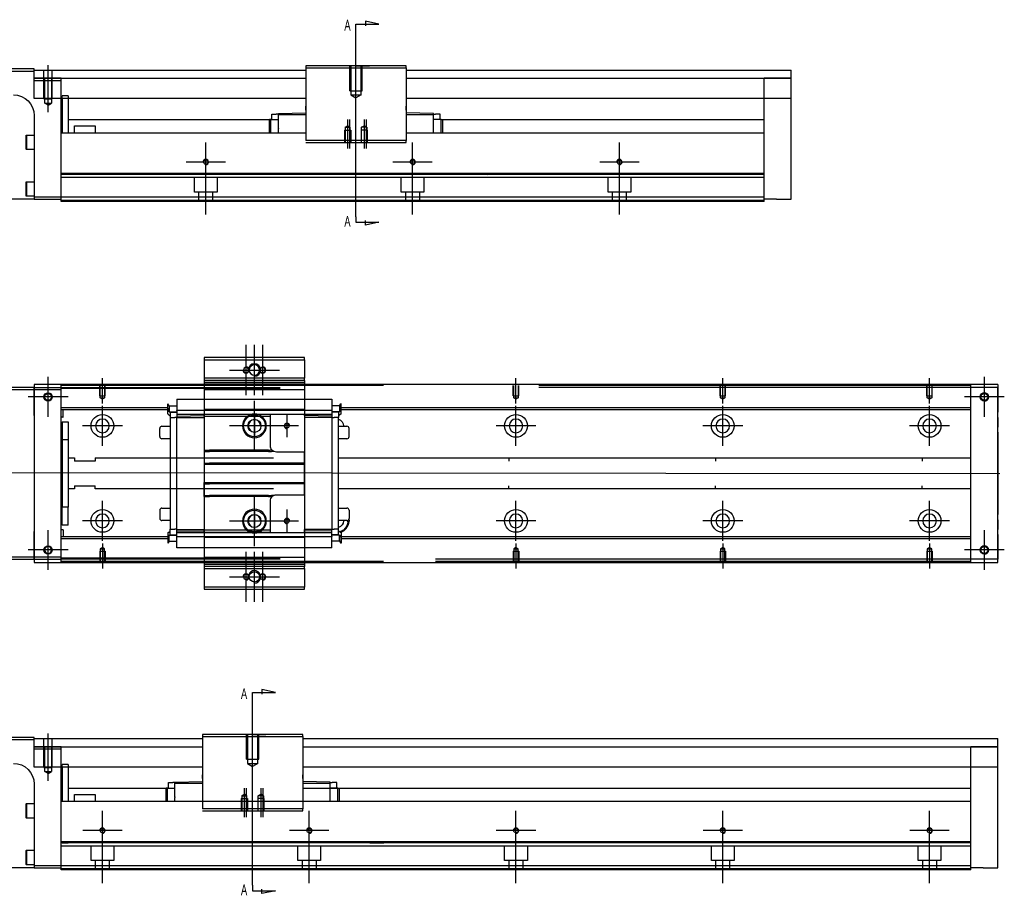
# Model space of a CAD drawing. Header units: millimetres. Extents: x 1805 to 3135, y -1594 to 860.
# Tile 13 of 14: x 2101 to 2577, y -232 to 191. Entities that reach past the tile are written whole.
import ezdxf
from ezdxf.lldxf.tags import DXFTag

# ---------------------------------------------------------------- set-up
doc = ezdxf.new("R2010")
doc.units = ezdxf.units.MM
doc.layers.get('0').update_dxf_attribs({"linetype": 'CONTINUOUS'})
doc.styles.add('CHN', font='msjhbd.ttf')
tags = doc.linetypes.add('DASHED', pattern=[25.72, 12.86, -12.86]).pattern_tags.tags
tags[6:7] = [DXFTag(74, 4), DXFTag(75, 0), DXFTag(340, '0'), DXFTag(46, 0.0), DXFTag(50, 0.0), DXFTag(44, 0.0), DXFTag(45, 0.0)]
tags[4:5] = [DXFTag(74, 4), DXFTag(75, 0), DXFTag(340, '0'), DXFTag(46, 0.0), DXFTag(50, 0.0), DXFTag(44, 0.0), DXFTag(45, 0.0)]

msp = doc.modelspace()

# ---------------------------------------------------------------- linework, layer by layer
for p, q in [((2263.38, 188.88), (2274.53, 188.88)), ((2263.38, 186.24), (2263.38, 188.88)), ((2263.38, 95.75), (2263.38, 186.24)), ((2274.53, 188.88), (2267.94, 190.31)), ((2267.94, 190.31), (2267.94, 188.08)), ((2263.38, 168.67), (2269.88, 168.67)), ((2263.38, 95.75), (2263.38, 93.11)), ((2263.38, 93.11), (2274.53, 93.11)), ((2267.94, 91.68), (2267.94, 93.91)), ((2274.53, 93.11), (2267.94, 91.68)), ((2032.78, -27.85), (2574.78, -28.35)), ((2224.53, -134.29), (2217.94, -132.86)), ((2217.94, -132.86), (2217.94, -135.09)), ((2213.38, -134.29), (2224.53, -134.29)), ((2213.38, -136.93), (2213.38, -134.29)), ((2213.38, -227.41), (2213.38, -136.93)), ((2213.38, -154.5), (2219.88, -154.5)), ((2213.38, -227.41), (2213.38, -230.05)), ((2213.38, -230.05), (2224.53, -230.05)), ((2217.94, -231.48), (2217.94, -229.26)), ((2224.53, -230.05), (2217.94, -231.48))]:
    msp.add_line(p, q)
at = {"ltscale": 0.2}
for p, q in [((2263.38, 150.23), (2263.38, 171.67)), ((2114.53, 146.26), (2114.53, 169.08)), ((2259.38, 142.67), (2259.38, 128.67)), ((2260.28, 142.67), (2260.28, 128.67)), ((2267.38, 142.67), (2267.38, 128.67)), ((2268.28, 142.67), (2268.28, 128.67)), ((2190.78, 112.65), (2190.78, 131.7)), ((2290.78, 112.65), (2290.78, 131.7)), ((2390.78, 112.65), (2390.78, 131.7)), ((2200.3, 122.17), (2181.25, 122.17)), ((2190.78, 96.76), (2190.78, 122.51)), ((2300.3, 122.17), (2281.25, 122.17)), ((2290.78, 96.76), (2290.78, 122.51)), ((2400.3, 122.17), (2381.25, 122.17)), ((2390.78, 96.76), (2390.78, 122.51)), ((2210.28, 9.55), (2210.28, 33.75)), ((2214.28, 9.55), (2214.28, 33.75)), ((2218.28, 9.55), (2218.28, 33.75)), ((2202.18, 21.65), (2226.38, 21.65)), ((2114.53, -1), (2114.53, 18.3)), ((2114.53, -0.87), (2114.53, 18.18)), ((2140.78, 5.51), (2140.78, 17.65)), ((2340.78, 5.51), (2340.78, 17.65)), ((2440.78, 5.51), (2440.78, 17.65)), ((2540.78, 5.51), (2540.78, 17.65)), ((2567.28, -1), (2567.28, 18.3)), ((2567.28, -0.87), (2567.28, 18.18)), ((2124.18, 8.65), (2104.88, 8.65)), ((2124.05, 8.65), (2105, 8.65)), ((2214.28, -17.45), (2214.28, 6.75)), ((2576.93, 8.65), (2557.63, 8.65)), ((2576.8, 8.65), (2557.75, 8.65)), ((2140.78, -15), (2140.78, 4.3)), ((2230.03, 0.15), (2230.03, -10.85)), ((2340.78, -15), (2340.78, 4.3)), ((2440.78, -15), (2440.78, 4.3)), ((2540.78, -15), (2540.78, 4.3)), ((2150.43, -5.35), (2131.13, -5.35)), ((2226.38, -5.35), (2202.18, -5.35)), ((2235.53, -5.35), (2224.53, -5.35)), ((2350.43, -5.35), (2331.13, -5.35)), ((2450.43, -5.35), (2431.13, -5.35)), ((2550.43, -5.35), (2531.13, -5.35)), ((2140.78, -60.94), (2140.78, -41.64)), ((2214.28, -63.45), (2214.28, -39.25)), ((2340.78, -60.94), (2340.78, -41.64)), ((2440.78, -60.94), (2440.78, -41.64)), ((2540.78, -60.94), (2540.78, -41.64)), ((2230.03, -45.85), (2230.03, -56.85)), ((2150.43, -51.29), (2131.13, -51.29)), ((2226.38, -51.35), (2202.18, -51.35)), ((2235.53, -51.35), (2224.53, -51.35)), ((2350.43, -51.29), (2331.13, -51.29)), ((2450.43, -51.29), (2431.13, -51.29)), ((2550.43, -51.29), (2531.13, -51.29)), ((2114.53, -75), (2114.53, -55.7)), ((2114.53, -74.87), (2114.53, -55.82)), ((2567.28, -75), (2567.28, -55.7)), ((2567.28, -74.87), (2567.28, -55.82)), ((2124.18, -65.35), (2104.88, -65.35)), ((2124.05, -65.35), (2105, -65.35)), ((2140.78, -62.2), (2140.78, -74.35)), ((2210.28, -90.45), (2210.28, -66.25)), ((2214.28, -90.45), (2214.28, -66.25)), ((2218.28, -90.45), (2218.28, -66.25)), ((2340.78, -62.2), (2340.78, -74.35)), ((2440.78, -62.2), (2440.78, -74.35)), ((2540.78, -62.2), (2540.78, -74.35)), ((2576.93, -65.35), (2557.63, -65.35)), ((2576.8, -65.35), (2557.75, -65.35)), ((2202.18, -78.35), (2226.38, -78.35)), ((2213.38, -172.94), (2213.38, -151.5)), ((2114.53, -176.91), (2114.53, -154.08)), ((2209.38, -180.5), (2209.38, -194.5)), ((2210.28, -180.5), (2210.28, -194.5)), ((2217.38, -180.5), (2217.38, -194.5)), ((2218.28, -180.5), (2218.28, -194.5)), ((2140.78, -210.52), (2140.78, -191.47)), ((2240.78, -210.52), (2240.78, -191.47)), ((2340.78, -210.52), (2340.78, -191.47)), ((2440.78, -210.52), (2440.78, -191.47)), ((2540.78, -210.52), (2540.78, -191.47)), ((2150.3, -201), (2131.25, -201)), ((2140.78, -226.41), (2140.78, -200.66)), ((2250.3, -201), (2231.25, -201)), ((2240.78, -226.41), (2240.78, -200.66)), ((2350.3, -201), (2331.25, -201)), ((2340.78, -226.41), (2340.78, -200.66)), ((2450.3, -201), (2431.25, -201)), ((2440.78, -226.41), (2440.78, -200.66)), ((2550.3, -201), (2531.25, -201)), ((2540.78, -226.41), (2540.78, -200.66))]:
    msp.add_line(p, q, dxfattribs=at)
at = {"linetype": 'Continuous'}
for p, q in [((2107.78, 167.17), (2033.78, 167.17)), ((2107.78, 166.17), (2107.78, 167.17)), ((2107.78, 166.67), (2239.13, 166.67)), ((2239.13, 168.67), (2239.13, 167.67)), ((2287.63, 168.67), (2239.13, 168.67)), ((2239.13, 167.67), (2239.13, 132.67)), ((2239.13, 167.67), (2287.63, 167.67)), ((2287.63, 167.67), (2287.63, 168.67)), ((2287.63, 167.67), (2287.63, 132.67)), ((2287.63, 166.67), (2473.78, 166.67)), ((2473.78, 104.17), (2473.78, 166.67)), ((2033.78, 166.17), (2107.78, 166.17)), ((2107.78, 152.9), (2107.78, 166.17)), ((2107.78, 162.67), (2239.13, 162.67)), ((2287.63, 162.67), (2473.78, 162.67)), ((2473.78, 162.67), (2460.78, 162.67)), ((2239.13, 152.9), (2107.78, 152.9)), ((2120.78, 137.17), (2120.78, 152.9)), ((2121.28, 152.9), (2121.28, 136.17)), ((2124.28, 152.9), (2124.28, 136.17)), ((2473.78, 152.9), (2287.63, 152.9)), ((2460.78, 137.17), (2460.78, 152.9)), ((2239.13, 148.17), (2239.13, 149.17)), ((2239.13, 147.32), (2239.13, 148.17)), ((2287.63, 148.62), (2287.63, 149.17)), ((2287.63, 148.12), (2287.63, 148.62)), ((2287.63, 147.32), (2287.63, 148.12)), ((2107.78, 144.67), (2107.78, 105.17)), ((2222.68, 142.69), (2222.68, 145.39)), ((2222.68, 145.39), (2224.88, 145.39)), ((2225.88, 145.39), (2224.88, 145.39)), ((2225.88, 145.66), (2239.13, 145.89)), ((2225.88, 145.09), (2225.88, 145.66)), ((2225.88, 138.43), (2225.88, 145.09)), ((2225.88, 145.09), (2239.13, 145.09)), ((2300.88, 145.66), (2287.63, 145.89)), ((2287.63, 145.09), (2300.88, 145.09)), ((2300.88, 145.09), (2300.88, 145.66)), ((2300.88, 145.39), (2301.88, 145.39)), ((2300.88, 136.17), (2300.88, 145.09)), ((2304.08, 145.39), (2301.88, 145.39)), ((2304.08, 142.69), (2304.08, 145.39)), ((2124.28, 142.67), (2221.53, 142.67)), ((2127.28, 139.67), (2137.28, 139.67)), ((2127.28, 136.17), (2127.28, 139.67)), ((2137.28, 139.67), (2137.28, 136.17)), ((2221.48, 142.69), (2221.48, 136.17)), ((2221.48, 142.69), (2221.53, 142.69)), ((2222.21, 142.69), (2221.53, 142.69)), ((2221.53, 142.69), (2221.53, 136.17)), ((2222.21, 142.69), (2225.88, 142.69)), ((2222.21, 136.17), (2222.21, 142.69)), ((2225.88, 138.43), (2225.88, 138.21)), ((2225.88, 136.17), (2225.88, 138.21)), ((2304.55, 142.69), (2300.88, 142.69)), ((2304.55, 136.17), (2304.55, 142.69)), ((2304.55, 142.69), (2305.23, 142.69)), ((2305.23, 142.69), (2305.23, 136.17)), ((2305.28, 142.69), (2305.23, 142.69)), ((2305.23, 142.67), (2460.78, 142.67)), ((2305.28, 142.69), (2305.28, 136.17)), ((2103.78, 134.99), (2104.03, 135.24)), ((2103.78, 134.99), (2103.78, 131.74)), ((2104.03, 135.24), (2107.78, 135.24)), ((2104.03, 135.24), (2104.03, 131.74)), ((2120.78, 136.17), (2120.78, 137.17)), ((2239.13, 136.17), (2120.78, 136.17)), ((2120.78, 116.72), (2120.78, 136.17)), ((2460.78, 136.17), (2287.63, 136.17)), ((2460.78, 136.17), (2460.78, 137.17)), ((2460.78, 116.72), (2460.78, 136.17)), ((2103.78, 131.74), (2103.78, 128.49)), ((2104.03, 131.74), (2104.03, 128.24)), ((2287.63, 132.67), (2239.13, 132.67)), ((2239.13, 131.67), (2287.63, 131.67)), ((2287.63, 131.67), (2287.63, 132.67)), ((2104.03, 128.24), (2103.78, 128.49)), ((2107.78, 128.24), (2104.03, 128.24)), ((2460.78, 116.72), (2120.78, 116.72)), ((2120.78, 116.22), (2120.78, 116.72)), ((2120.78, 105.17), (2120.78, 116.22)), ((2460.78, 116.22), (2460.78, 116.72)), ((2460.78, 105.17), (2460.78, 116.22)), ((2103.78, 112.42), (2104.03, 112.67)), ((2103.78, 112.42), (2103.78, 109.17)), ((2104.03, 112.67), (2107.78, 112.67)), ((2104.03, 112.67), (2104.03, 109.17)), ((2103.78, 109.17), (2103.78, 105.92)), ((2104.03, 105.67), (2103.78, 105.92)), ((2104.03, 109.17), (2104.03, 105.67)), ((2107.78, 105.67), (2104.03, 105.67)), ((2107.78, 105.17), (2107.78, 104.17)), ((2120.78, 105.17), (2107.78, 105.17)), ((2460.78, 105.17), (2120.78, 105.17)), ((2120.78, 103.17), (2120.78, 105.17)), ((2460.78, 103.17), (2460.78, 105.17)), ((2107.78, 104.17), (2047.78, 104.17)), ((2107.78, 104.17), (2120.78, 104.17)), ((2460.78, 103.17), (2120.78, 103.17)), ((2466.78, 104.17), (2460.78, 104.17)), ((2466.78, 104.17), (2473.78, 104.17)), ((2238.53, 27.65), (2190.03, 27.65)), ((2190.03, 27.65), (2190.03, 26.65)), ((2190.03, 26.65), (2190.03, 17.65)), ((2190.03, 26.65), (2238.53, 26.65)), ((2238.53, 26.65), (2238.53, 27.65)), ((2238.53, 26.65), (2238.53, 17.65)), ((2573.78, 14.65), (2107.78, 14.65)), ((2107.78, 14.65), (2107.78, 13.15)), ((2120.78, 14.15), (2120.78, 14.65)), ((2190.03, 17.65), (2190.03, 16.65)), ((2238.53, 17.65), (2190.03, 17.65)), ((2190.03, 16.65), (2190.03, 14.65)), ((2190.03, 16.65), (2238.53, 16.65)), ((2190.03, 14.65), (2190.03, 12.15)), ((2238.53, 16.65), (2238.53, 17.65)), ((2238.53, 16.65), (2238.53, 14.65)), ((2238.53, 14.65), (2238.53, 12.15)), ((2560.78, 14.15), (2560.78, 14.65)), ((2573.78, 14.65), (2573.78, 13.15)), ((2107.78, 13.15), (2033.78, 13.15)), ((2033.78, 12.15), (2107.78, 12.15)), ((2107.78, 12.15), (2107.78, 13.15)), ((2107.78, 13.15), (2107.78, 1.23)), ((2107.78, 12.15), (2120.78, 12.15)), ((2107.78, -0.35), (2107.78, 12.15)), ((2276.78, 14.15), (2120.78, 14.15)), ((2120.78, 13.15), (2120.78, 14.15)), ((2120.78, 12.15), (2120.78, 13.15)), ((2120.78, -68.85), (2120.78, 12.15)), ((2190.03, 12.15), (2190.03, -68.85)), ((2238.53, 12.15), (2238.53, -68.85)), ((2560.78, 13.15), (2560.78, 14.15)), ((2573.78, 13.15), (2560.78, 13.15)), ((2560.78, -69.85), (2560.78, 13.15)), ((2573.78, -69.85), (2573.78, 13.15)), ((2573.78, 13.15), (2573.78, 1.23)), ((2107.78, 1.23), (2107.78, -1.25)), ((2573.78, -1.25), (2573.78, 1.23)), ((2107.78, -0.35), (2107.78, -56.35)), ((2107.78, -1.25), (2107.78, -5.94)), ((2573.78, -1.25), (2573.78, -5.94)), ((2107.78, -5.94), (2107.78, -8.42)), ((2107.78, -8.42), (2107.78, -48.27)), ((2573.78, -8.42), (2573.78, -5.94)), ((2573.78, -8.42), (2573.78, -48.27)), ((2107.78, -48.27), (2107.78, -50.75)), ((2107.78, -50.75), (2107.78, -55.44)), ((2573.78, -50.75), (2573.78, -48.27)), ((2573.78, -50.75), (2573.78, -55.44)), ((2107.78, -55.44), (2107.78, -57.92)), ((2107.78, -68.85), (2107.78, -56.35)), ((2573.78, -57.92), (2573.78, -55.44)), ((2107.78, -57.92), (2107.78, -69.85)), ((2573.78, -57.92), (2573.78, -69.85)), ((2107.78, -68.85), (2033.78, -68.85)), ((2033.78, -69.85), (2107.78, -69.85)), ((2107.78, -69.85), (2107.78, -68.85)), ((2120.78, -68.85), (2107.78, -68.85)), ((2107.78, -69.85), (2120.78, -69.85)), ((2107.78, -69.85), (2107.78, -71.35)), ((2107.78, -71.35), (2573.78, -71.35)), ((2120.78, -69.85), (2120.78, -68.85)), ((2120.78, -70.85), (2120.78, -69.85)), ((2276.78, -70.85), (2120.78, -70.85)), ((2120.78, -71.34), (2120.78, -70.85)), ((2190.03, -71.34), (2190.03, -73.35)), ((2238.53, -71.34), (2238.53, -73.35)), ((2573.78, -69.85), (2560.78, -69.85)), ((2560.78, -70.85), (2560.78, -69.85)), ((2560.78, -71.34), (2560.78, -70.85)), ((2573.78, -71.35), (2573.78, -69.85)), ((2238.53, -73.35), (2190.03, -73.35)), ((2190.03, -73.35), (2190.03, -74.35)), ((2190.03, -74.35), (2238.53, -74.35)), ((2190.03, -74.35), (2190.03, -83.35)), ((2238.53, -74.35), (2238.53, -73.35)), ((2238.53, -74.35), (2238.53, -83.35)), ((2190.03, -83.35), (2190.03, -84.35)), ((2238.53, -83.35), (2190.03, -83.35)), ((2190.03, -84.35), (2238.53, -84.35)), ((2238.53, -84.35), (2238.53, -83.35)), ((2107.78, -156), (2033.78, -156)), ((2033.78, -157), (2107.78, -157)), ((2107.78, -157), (2107.78, -156)), ((2107.78, -156.5), (2189.13, -156.5)), ((2107.78, -170.27), (2107.78, -157)), ((2189.13, -154.5), (2189.13, -155.5)), ((2237.63, -154.5), (2189.13, -154.5)), ((2189.13, -155.5), (2189.13, -190.5)), ((2189.13, -155.5), (2237.63, -155.5)), ((2237.63, -155.5), (2237.63, -154.5)), ((2237.63, -155.5), (2237.63, -190.5)), ((2237.63, -156.5), (2573.78, -156.5)), ((2573.78, -219), (2573.78, -156.5)), ((2107.78, -160.5), (2189.13, -160.5)), ((2237.63, -160.5), (2573.78, -160.5)), ((2573.78, -160.5), (2560.78, -160.5)), ((2189.13, -170.27), (2107.78, -170.27)), ((2120.78, -186), (2120.78, -170.27)), ((2121.28, -170.27), (2121.28, -187)), ((2124.28, -170.27), (2124.28, -187)), ((2573.78, -170.27), (2237.63, -170.27)), ((2560.78, -186), (2560.78, -170.27)), ((2189.13, -175), (2189.13, -174)), ((2189.13, -175.85), (2189.13, -175)), ((2237.63, -174.55), (2237.63, -174)), ((2237.63, -175.05), (2237.63, -174.55)), ((2237.63, -175.85), (2237.63, -175.05)), ((2107.78, -178.5), (2107.78, -218)), ((2124.28, -180.5), (2172.21, -180.5)), ((2171.48, -180.48), (2171.48, -187)), ((2171.48, -180.48), (2171.53, -180.48)), ((2172.21, -180.48), (2171.53, -180.48)), ((2171.53, -180.48), (2171.53, -187)), ((2172.21, -180.48), (2175.88, -180.48)), ((2172.21, -187), (2172.21, -180.48)), ((2172.68, -180.48), (2172.68, -177.78)), ((2172.68, -177.78), (2174.88, -177.78)), ((2175.88, -177.78), (2174.88, -177.78)), ((2175.88, -177.51), (2189.13, -177.28)), ((2175.88, -178.08), (2175.88, -177.51)), ((2175.88, -184.73), (2175.88, -178.08)), ((2175.88, -178.08), (2189.13, -178.08)), ((2250.88, -177.51), (2237.63, -177.28)), ((2237.63, -178.08), (2250.88, -178.08)), ((2237.63, -180.5), (2560.78, -180.5)), ((2250.88, -178.08), (2250.88, -177.51)), ((2250.88, -177.78), (2251.88, -177.78)), ((2250.88, -187), (2250.88, -178.08)), ((2254.55, -180.48), (2250.88, -180.48)), ((2254.08, -177.78), (2251.88, -177.78)), ((2254.08, -180.48), (2254.08, -177.78)), ((2254.55, -187), (2254.55, -180.48)), ((2254.55, -180.48), (2255.23, -180.48)), ((2255.23, -180.48), (2255.23, -187)), ((2255.28, -180.48), (2255.23, -180.48)), ((2255.28, -180.48), (2255.28, -187)), ((2127.28, -183.5), (2137.28, -183.5)), ((2127.28, -187), (2127.28, -183.5)), ((2137.28, -183.5), (2137.28, -187)), ((2175.88, -184.73), (2175.88, -184.95)), ((2175.88, -187), (2175.88, -184.95)), ((2103.78, -188.18), (2104.03, -187.93)), ((2103.78, -188.18), (2103.78, -191.43)), ((2104.03, -187.93), (2107.78, -187.93)), ((2104.03, -187.93), (2104.03, -191.43)), ((2120.78, -187), (2120.78, -186)), ((2239.13, -187), (2120.78, -187)), ((2120.78, -206.45), (2120.78, -187)), ((2560.78, -187), (2239.13, -187)), ((2560.78, -187), (2560.78, -186)), ((2560.78, -206.45), (2560.78, -187)), ((2103.78, -191.43), (2103.78, -194.68)), ((2104.03, -194.93), (2103.78, -194.68)), ((2104.03, -191.43), (2104.03, -194.93)), ((2107.78, -194.93), (2104.03, -194.93)), ((2237.63, -190.5), (2189.13, -190.5)), ((2189.13, -191.5), (2237.63, -191.5)), ((2237.63, -191.5), (2237.63, -190.5)), ((2560.78, -206.45), (2120.78, -206.45)), ((2120.78, -206.95), (2120.78, -206.45)), ((2120.78, -218), (2120.78, -206.95)), ((2560.78, -206.95), (2560.78, -206.45)), ((2560.78, -218), (2560.78, -206.95)), ((2103.78, -210.75), (2104.03, -210.5)), ((2103.78, -210.75), (2103.78, -214)), ((2103.78, -214), (2103.78, -217.25)), ((2104.03, -210.5), (2107.78, -210.5)), ((2104.03, -210.5), (2104.03, -214)), ((2104.03, -214), (2104.03, -217.5)), ((2107.78, -219), (2047.78, -219)), ((2104.03, -217.5), (2103.78, -217.25)), ((2107.78, -217.5), (2104.03, -217.5)), ((2107.78, -218), (2107.78, -219)), ((2120.78, -218), (2107.78, -218)), ((2107.78, -219), (2120.78, -219)), ((2560.78, -218), (2120.78, -218)), ((2120.78, -220), (2120.78, -218)), ((2560.78, -220), (2560.78, -218)), ((2566.78, -219), (2560.78, -219)), ((2566.78, -219), (2573.78, -219)), ((2560.78, -220), (2120.78, -220))]:
    msp.add_line(p, q, dxfattribs=at)
at = {"linetype": 'DASHED', "ltscale": 0.2}
for p, q in [((2112.53, 152.67), (2112.53, 166.67)), ((2116.53, 152.67), (2116.53, 166.67)), ((2112.88, 150.67), (2112.88, 162.67)), ((2116.18, 162.67), (2116.18, 150.67)), ((2120.78, 152.9), (2120.78, 162.67)), ((2460.78, 152.9), (2460.78, 162.67)), ((2107.78, 161.67), (2120.78, 161.67)), ((2112.53, 152.67), (2116.53, 152.67)), ((2124.28, 154.17), (2121.28, 154.17)), ((2121.28, 152.9), (2121.28, 154.17)), ((2124.28, 154.17), (2124.28, 152.9)), ((2112.88, 150.67), (2116.18, 150.67)), ((2114.53, 149.72), (2112.88, 150.67)), ((2114.53, 149.72), (2116.18, 150.67)), ((2112.53, -170.5), (2112.53, -156.5)), ((2116.53, -170.5), (2116.53, -156.5)), ((2107.78, -161.5), (2120.78, -161.5)), ((2112.88, -172.5), (2112.88, -160.5)), ((2116.18, -160.5), (2116.18, -172.5)), ((2120.78, -170.27), (2120.78, -160.5)), ((2560.78, -170.27), (2560.78, -160.5)), ((2112.53, -170.5), (2116.53, -170.5)), ((2124.28, -169), (2121.28, -169)), ((2121.28, -170.27), (2121.28, -169)), ((2124.28, -169), (2124.28, -170.27)), ((2112.88, -172.5), (2116.18, -172.5)), ((2114.53, -173.45), (2112.88, -172.5)), ((2114.53, -173.45), (2116.18, -172.5))]:
    msp.add_line(p, q, dxfattribs=at)
at = {"linetype": 'DASHED', "ltscale": 0.3}
for p, q in [((2260.38, 156.67), (2260.38, 168.67)), ((2260.88, 168.67), (2260.88, 154.67)), ((2265.88, 154.67), (2265.88, 168.67)), ((2266.38, 156.67), (2266.38, 168.67)), ((2260.38, 156.67), (2266.38, 156.67)), ((2260.88, 154.67), (2265.88, 154.67)), ((2260.88, 154.67), (2263.38, 153.23)), ((2265.88, 154.67), (2263.38, 153.23)), ((2210.38, -166.5), (2210.38, -154.5)), ((2210.88, -154.5), (2210.88, -168.5)), ((2215.88, -168.5), (2215.88, -154.5)), ((2216.38, -166.5), (2216.38, -154.5)), ((2210.38, -166.5), (2216.38, -166.5)), ((2210.88, -168.5), (2215.88, -168.5)), ((2210.88, -168.5), (2213.38, -169.94)), ((2215.88, -168.5), (2213.38, -169.94))]:
    msp.add_line(p, q, dxfattribs=at)
at = {"linetype": 'DASHED'}
for p, q in [((2120.78, 162.67), (2107.78, 162.67)), ((2287.63, 148.62), (2287.63, 148.62)), ((2287.63, 147.32), (2287.63, 147.17)), ((2460.78, 114.67), (2120.78, 114.67)), ((2124.28, 116.17), (2121.28, 116.17)), ((2185.28, 107.67), (2185.28, 114.67)), ((2196.28, 114.67), (2196.28, 107.67)), ((2285.28, 107.67), (2285.28, 114.67)), ((2296.28, 114.67), (2296.28, 107.67)), ((2313.53, 116.4), (2326.78, 116.17)), ((2385.28, 107.67), (2385.28, 114.67)), ((2396.28, 114.67), (2396.28, 107.67)), ((2196.28, 107.67), (2185.28, 107.67)), ((2187.48, 103.17), (2187.48, 107.67)), ((2194.08, 107.67), (2194.08, 103.17)), ((2296.28, 107.67), (2285.28, 107.67)), ((2287.48, 103.17), (2287.48, 107.67)), ((2294.08, 107.67), (2294.08, 103.17)), ((2396.28, 107.67), (2385.28, 107.67)), ((2387.48, 103.17), (2387.48, 107.67)), ((2394.08, 107.67), (2394.08, 103.17)), ((2460.78, 103.67), (2120.78, 103.67)), ((2190.03, 16.66), (2238.53, 16.66)), ((2190.03, 15.65), (2238.53, 15.65)), ((2107.78, 13.15), (2226.78, 13.15)), ((2226.78, 12.65), (2120.78, 12.65)), ((2190.03, 12.15), (2238.53, 12.15)), ((2560.78, 14.15), (2351.78, 14.15)), ((2560.78, 13.15), (2351.78, 13.15)), ((2172.38, 2.84), (2172.38, 5.38)), ((2172.38, 5.38), (2172.43, 5.38)), ((2172.43, 2.84), (2172.43, 5.38)), ((2176.78, 7.61), (2251.78, 7.61)), ((2176.78, 7.57), (2176.78, 7.61)), ((2176.78, 7.57), (2176.78, 2.26)), ((2251.78, 7.57), (2251.78, 7.61)), ((2251.78, 7.57), (2251.78, 2.26)), ((2256.13, 2.84), (2256.13, 5.38)), ((2256.18, 5.38), (2256.13, 5.38)), ((2256.18, 2.84), (2256.18, 5.38)), ((2172.38, 2.49), (2172.38, 2.84)), ((2172.38, 0.39), (2172.38, 2.49)), ((2172.38, 2.49), (2172.43, 2.49)), ((2172.38, 0.39), (2173.58, -0.51)), ((2172.43, 2.49), (2172.43, 2.84)), ((2173.1, 1.49), (2172.43, 2.49)), ((2173.1, 4.38), (2173.1, 2.55)), ((2173.1, 4.38), (2176.78, 4.38)), ((2173.1, 2.55), (2173.1, 2.34)), ((2173.1, 2.34), (2173.1, 1.49)), ((2173.1, 1.49), (2176.78, 1.49)), ((2173.58, 1.49), (2173.58, -1.36)), ((2176.78, 2.14), (2176.78, 2.26)), ((2176.78, 2.14), (2176.78, 0.14)), ((2251.78, 2.14), (2176.78, 2.14)), ((2190.03, 0.14), (2176.78, 0.14)), ((2176.78, 0.14), (2176.78, -0.6)), ((2238.53, 2.64), (2190.03, 2.64)), ((2238.53, 2.63), (2190.03, 2.63)), ((2190.03, -0.86), (2190.03, 0.14)), ((2222.03, 0.14), (2190.03, 0.14)), ((2214.28, 0.15), (2214.28, -10.85)), ((2251.78, 0.14), (2222.03, 0.14)), ((2222.03, -0.86), (2222.03, 0.14)), ((2238.53, -0.36), (2238.53, 0.14)), ((2255.45, 4.38), (2251.78, 4.38)), ((2251.78, 2.14), (2251.78, 2.26)), ((2251.78, 2.14), (2251.78, 0.14)), ((2255.45, 1.49), (2251.78, 1.49)), ((2251.78, 0.14), (2251.78, -0.6)), ((2254.98, 1.49), (2254.98, 1.34)), ((2254.98, 1.34), (2254.98, -1.36)), ((2256.18, 0.39), (2254.98, -0.51)), ((2255.45, 4.38), (2255.45, 2.55)), ((2255.45, 2.55), (2255.45, 2.34)), ((2255.45, 1.49), (2256.13, 2.49)), ((2255.45, 2.34), (2255.45, 1.49)), ((2256.13, 2.49), (2256.13, 2.84)), ((2256.18, 2.49), (2256.13, 2.49)), ((2256.18, 2.49), (2256.18, 2.84)), ((2256.18, 0.39), (2256.18, 2.49)), ((2173.58, -1.36), (2173.58, -55.33)), ((2173.58, -1.36), (2175.78, -1.36)), ((2176.78, -1.36), (2175.78, -1.36)), ((2176.78, -0.6), (2190.03, -0.36)), ((2176.78, -0.6), (2176.78, -1.32)), ((2176.78, -1.32), (2190.03, -1.23)), ((2176.78, -55.37), (2176.78, -1.32)), ((2190.03, -0.86), (2190.03, -17.15)), ((2222.03, -0.86), (2190.03, -0.86)), ((2222.03, -15.05), (2222.03, -0.86)), ((2238.53, -0.36), (2238.53, -1.23)), ((2251.78, -0.6), (2238.53, -0.36)), ((2238.53, -1.23), (2238.53, -18.05)), ((2251.78, -1.32), (2238.53, -1.23)), ((2251.78, -0.6), (2251.78, -1.32)), ((2251.78, -1.32), (2251.78, -55.37)), ((2251.78, -1.36), (2252.78, -1.36)), ((2254.98, -1.36), (2252.78, -1.36)), ((2254.98, -55.33), (2254.98, -1.36)), ((2168.53, -10.57), (2168.53, -6.57)), ((2168.53, -6.57), (2168.53, -6.57)), ((2169.53, -5.57), (2173.58, -5.57)), ((2219.78, -5.35), (2208.78, -5.35)), ((2254.98, -5.57), (2259.03, -5.57)), ((2260.03, -10.57), (2260.03, -6.57)), ((2173.58, -11.57), (2169.53, -11.57)), ((2259.03, -11.57), (2254.98, -11.57)), ((2190.03, -17.15), (2190.03, -17.7)), ((2190.03, -17.7), (2190.03, -23.35)), ((2238.53, -18.05), (2225.03, -18.05)), ((2238.53, -23.35), (2238.53, -18.05)), ((2190.03, -23.35), (2190.03, -23.9)), ((2238.53, -23.35), (2238.53, -23.9)), ((2190.03, -23.9), (2190.03, -32.8)), ((2190.03, -23.9), (2238.53, -23.9)), ((2238.53, -32.8), (2238.53, -23.9)), ((2190.03, -33.35), (2190.03, -32.8)), ((2190.03, -32.8), (2238.53, -32.8)), ((2238.53, -33.35), (2238.53, -32.8)), ((2190.03, -39), (2190.03, -33.35)), ((2238.53, -38.65), (2238.53, -33.35)), ((2190.03, -39.55), (2190.03, -39)), ((2190.03, -39.55), (2190.03, -55.83)), ((2222.03, -55.83), (2222.03, -41.65)), ((2225.03, -38.65), (2238.53, -38.65)), ((2238.53, -38.65), (2238.53, -55.46)), ((2168.53, -46.12), (2168.53, -50.12)), ((2169.53, -45.12), (2173.58, -45.12)), ((2214.28, -45.85), (2214.28, -56.85)), ((2254.98, -45.12), (2259.03, -45.12)), ((2260.03, -46.12), (2260.03, -50.12)), ((2173.58, -51.12), (2169.53, -51.12)), ((2219.78, -51.35), (2208.78, -51.35)), ((2259.03, -51.12), (2254.98, -51.12)), ((2260.03, -50.12), (2260.03, -50.12)), ((2172.38, -57.08), (2173.58, -56.18)), ((2172.38, -57.08), (2172.38, -59.18)), ((2173.58, -58.03), (2173.58, -55.33)), ((2173.58, -55.33), (2175.78, -55.33)), ((2176.78, -55.33), (2175.78, -55.33)), ((2176.78, -56.09), (2176.78, -55.37)), ((2176.78, -55.37), (2190.03, -55.46)), ((2176.78, -56.09), (2190.03, -56.33)), ((2176.78, -56.83), (2176.78, -56.09)), ((2176.78, -58.83), (2176.78, -56.83)), ((2176.78, -56.83), (2190.03, -56.83)), ((2190.03, -56.83), (2190.03, -55.83)), ((2222.03, -55.83), (2190.03, -55.83)), ((2190.03, -56.83), (2222.03, -56.83)), ((2222.03, -56.83), (2190.03, -56.83)), ((2222.03, -56.83), (2222.03, -55.83)), ((2222.03, -56.83), (2251.78, -56.83)), ((2251.78, -55.37), (2238.53, -55.46)), ((2238.53, -56.33), (2238.53, -55.46)), ((2251.78, -56.09), (2238.53, -56.33)), ((2238.53, -56.83), (2238.53, -56.33)), ((2251.78, -55.33), (2252.78, -55.33)), ((2251.78, -56.09), (2251.78, -55.37)), ((2251.78, -56.83), (2251.78, -56.09)), ((2251.78, -58.83), (2251.78, -56.83)), ((2254.98, -55.33), (2252.78, -55.33)), ((2254.98, -58.03), (2254.98, -55.33)), ((2256.18, -57.08), (2254.98, -56.18)), ((2256.18, -57.08), (2256.18, -59.18)), ((2172.38, -59.18), (2172.38, -59.53)), ((2172.38, -59.18), (2172.43, -59.18)), ((2172.38, -59.53), (2172.38, -62.07)), ((2173.1, -58.18), (2172.43, -59.18)), ((2172.43, -59.18), (2172.43, -59.53)), ((2172.43, -59.53), (2172.43, -62.07)), ((2173.1, -59.03), (2173.1, -58.18)), ((2173.1, -58.18), (2176.78, -58.18)), ((2173.1, -59.24), (2173.1, -59.03)), ((2173.1, -61.07), (2173.1, -59.24)), ((2173.1, -61.07), (2176.78, -61.07)), ((2173.58, -58.18), (2173.58, -58.03)), ((2176.78, -58.83), (2176.78, -58.95)), ((2176.78, -58.83), (2251.78, -58.83)), ((2176.78, -64.26), (2176.78, -58.95)), ((2238.53, -59.32), (2190.03, -59.32)), ((2238.53, -59.33), (2190.03, -59.33)), ((2255.45, -58.18), (2251.78, -58.18)), ((2251.78, -58.83), (2251.78, -58.95)), ((2251.78, -64.26), (2251.78, -58.95)), ((2255.45, -61.07), (2251.78, -61.07)), ((2255.45, -59.03), (2255.45, -58.18)), ((2255.45, -58.18), (2256.13, -59.18)), ((2255.45, -59.24), (2255.45, -59.03)), ((2255.45, -61.07), (2255.45, -59.24)), ((2256.18, -59.03), (2256.02, -59.03)), ((2256.13, -59.18), (2256.13, -59.53)), ((2256.18, -59.18), (2256.13, -59.18)), ((2256.13, -59.53), (2256.13, -62.07)), ((2256.18, -59.18), (2256.18, -59.53)), ((2256.18, -59.53), (2256.18, -62.07)), ((2172.38, -62.07), (2172.43, -62.07)), ((2176.78, -64.26), (2176.78, -64.3)), ((2251.78, -64.3), (2176.78, -64.3)), ((2251.78, -64.26), (2251.78, -64.3)), ((2256.18, -62.07), (2256.13, -62.07)), ((2190.03, -68.85), (2238.53, -68.85)), ((2190.03, -68.85), (2190.03, -71.34)), ((2238.53, -71.35), (2190.03, -71.35)), ((2238.53, -68.85), (2238.53, -71.34)), ((2560.78, -69.85), (2301.78, -69.85)), ((2560.78, -70.85), (2301.78, -70.85)), ((2238.53, -72.35), (2190.03, -72.35)), ((2120.78, -160.5), (2107.78, -160.5)), ((2237.63, -174.55), (2237.63, -174.55)), ((2237.63, -175.85), (2237.63, -176)), ((2560.78, -208.5), (2120.78, -208.5)), ((2124.28, -207), (2121.28, -207)), ((2135.28, -215.5), (2135.28, -208.5)), ((2146.28, -208.5), (2146.28, -215.5)), ((2235.28, -215.5), (2235.28, -208.5)), ((2246.28, -208.5), (2246.28, -215.5)), ((2263.53, -206.76), (2276.78, -207)), ((2335.28, -215.5), (2335.28, -208.5)), ((2346.28, -208.5), (2346.28, -215.5)), ((2435.28, -215.5), (2435.28, -208.5)), ((2446.28, -208.5), (2446.28, -215.5)), ((2535.28, -215.5), (2535.28, -208.5)), ((2546.28, -208.5), (2546.28, -215.5)), ((2146.28, -215.5), (2135.28, -215.5)), ((2137.48, -220), (2137.48, -215.5)), ((2144.08, -215.5), (2144.08, -220)), ((2246.28, -215.5), (2235.28, -215.5)), ((2237.48, -220), (2237.48, -215.5)), ((2244.08, -215.5), (2244.08, -220)), ((2346.28, -215.5), (2335.28, -215.5)), ((2337.48, -220), (2337.48, -215.5)), ((2344.08, -215.5), (2344.08, -220)), ((2446.28, -215.5), (2435.28, -215.5)), ((2437.48, -220), (2437.48, -215.5)), ((2444.08, -215.5), (2444.08, -220)), ((2546.28, -215.5), (2535.28, -215.5)), ((2537.48, -220), (2537.48, -215.5)), ((2544.08, -215.5), (2544.08, -220)), ((2560.78, -219.5), (2120.78, -219.5))]:
    msp.add_line(p, q, dxfattribs=at)
at = {"linetype": 'DASHED', "ltscale": 0.1}
for p, q in [((2120.78, 161.67), (2120.78, 162.67)), ((2258.13, 138.98), (2259.38, 139.7)), ((2258.13, 138.98), (2258.13, 131.67)), ((2258.13, 138.98), (2260.63, 138.98)), ((2260.63, 138.98), (2259.38, 139.7)), ((2260.63, 131.67), (2260.63, 138.98)), ((2266.13, 138.98), (2267.38, 139.7)), ((2266.13, 131.67), (2266.13, 138.98)), ((2268.63, 138.98), (2266.13, 138.98)), ((2268.63, 138.98), (2267.38, 139.7)), ((2268.63, 138.98), (2268.63, 131.67)), ((2257.88, 137.67), (2260.88, 137.67)), ((2257.88, 137.67), (2257.88, 131.67)), ((2260.88, 137.67), (2260.88, 131.67)), ((2268.88, 137.67), (2265.88, 137.67)), ((2265.88, 137.67), (2265.88, 131.67)), ((2268.88, 137.67), (2268.88, 131.67)), ((2139.48, 9.15), (2139.48, 14.15)), ((2139.7, 8.16), (2139.7, 14.15)), ((2141.85, 14.15), (2141.85, 8.16)), ((2142.08, 9.15), (2142.08, 14.15)), ((2339.48, 9.15), (2339.48, 14.15)), ((2339.7, 8.16), (2339.7, 14.15)), ((2341.85, 14.15), (2341.85, 8.16)), ((2342.08, 9.15), (2342.08, 14.15)), ((2439.48, 9.15), (2439.48, 14.15)), ((2439.7, 8.16), (2439.7, 14.15)), ((2441.85, 14.15), (2441.85, 8.16)), ((2442.08, 9.15), (2442.08, 14.15)), ((2539.48, 9.15), (2539.48, 14.15)), ((2539.7, 8.16), (2539.7, 14.15)), ((2541.85, 14.15), (2541.85, 8.16)), ((2542.08, 9.15), (2542.08, 14.15)), ((2139.48, 9.15), (2142.08, 9.15)), ((2140.78, 7.51), (2139.7, 8.16)), ((2139.7, 8.16), (2141.85, 8.16)), ((2141.85, 8.16), (2140.78, 7.51)), ((2339.48, 9.15), (2342.08, 9.15)), ((2340.78, 7.51), (2339.7, 8.16)), ((2339.7, 8.16), (2341.85, 8.16)), ((2341.85, 8.16), (2340.78, 7.51)), ((2439.48, 9.15), (2442.08, 9.15)), ((2440.78, 7.51), (2439.7, 8.16)), ((2439.7, 8.16), (2441.85, 8.16)), ((2441.85, 8.16), (2440.78, 7.51)), ((2539.48, 9.15), (2542.08, 9.15)), ((2540.78, 7.51), (2539.7, 8.16)), ((2539.7, 8.16), (2541.85, 8.16)), ((2541.85, 8.16), (2540.78, 7.51)), ((2139.48, -65.85), (2142.08, -65.85)), ((2139.48, -65.85), (2139.48, -70.85)), ((2140.78, -64.2), (2139.7, -64.85)), ((2139.7, -64.85), (2139.7, -70.85)), ((2139.7, -64.85), (2141.85, -64.85)), ((2141.85, -64.85), (2140.78, -64.2)), ((2141.85, -70.85), (2141.85, -64.85)), ((2142.08, -65.85), (2142.08, -70.85)), ((2339.48, -65.85), (2342.08, -65.85)), ((2339.48, -65.85), (2339.48, -70.85)), ((2340.78, -64.2), (2339.7, -64.85)), ((2339.7, -64.85), (2339.7, -70.85)), ((2339.7, -64.85), (2341.85, -64.85)), ((2341.85, -64.85), (2340.78, -64.2)), ((2341.85, -70.85), (2341.85, -64.85)), ((2342.08, -65.85), (2342.08, -70.85)), ((2439.48, -65.85), (2442.08, -65.85)), ((2439.48, -65.85), (2439.48, -70.85)), ((2440.78, -64.2), (2439.7, -64.85)), ((2439.7, -64.85), (2439.7, -70.85)), ((2439.7, -64.85), (2441.85, -64.85)), ((2441.85, -64.85), (2440.78, -64.2)), ((2441.85, -70.85), (2441.85, -64.85)), ((2442.08, -65.85), (2442.08, -70.85)), ((2539.48, -65.85), (2542.08, -65.85)), ((2539.48, -65.85), (2539.48, -70.85)), ((2540.78, -64.2), (2539.7, -64.85)), ((2539.7, -64.85), (2539.7, -70.85)), ((2539.7, -64.85), (2541.85, -64.85)), ((2541.85, -64.85), (2540.78, -64.2)), ((2541.85, -70.85), (2541.85, -64.85)), ((2542.08, -65.85), (2542.08, -70.85)), ((2120.78, -161.5), (2120.78, -160.5)), ((2207.88, -185.5), (2210.88, -185.5)), ((2207.88, -185.5), (2207.88, -191.5)), ((2208.13, -184.18), (2209.38, -183.46)), ((2208.13, -184.18), (2208.13, -191.5)), ((2208.13, -184.18), (2210.63, -184.18)), ((2210.63, -184.18), (2209.38, -183.46)), ((2210.63, -191.5), (2210.63, -184.18)), ((2210.88, -185.5), (2210.88, -191.5)), ((2218.88, -185.5), (2215.88, -185.5)), ((2215.88, -185.5), (2215.88, -191.5)), ((2216.13, -184.18), (2217.38, -183.46)), ((2216.13, -191.5), (2216.13, -184.18)), ((2218.63, -184.18), (2216.13, -184.18)), ((2218.63, -184.18), (2217.38, -183.46)), ((2218.63, -184.18), (2218.63, -191.5)), ((2218.88, -185.5), (2218.88, -191.5))]:
    msp.add_line(p, q, dxfattribs=at)
at = {"linetype": 'DASHED', "ltscale": 0.6}
for p, q in [((2172.43, 3.34), (2120.78, 3.34)), ((2172.43, 2.34), (2120.78, 2.34)), ((2121.78, -0.99), (2121.78, 2.34)), ((2560.78, 3.34), (2256.18, 3.34)), ((2560.78, 2.34), (2256.18, 2.34)), ((2121.58, -1.19), (2120.78, -1.19)), ((2121.28, -3.35), (2124.28, -3.35)), ((2121.28, -3.35), (2121.28, -12.1)), ((2124.28, -3.35), (2124.28, -12.1)), ((2120.78, -13.94), (2121.28, -13.94)), ((2124.28, -12.1), (2121.28, -12.1)), ((2121.28, -12.1), (2121.28, -44.59)), ((2124.28, -12.1), (2124.28, -44.59)), ((2121.28, -16.94), (2120.78, -16.94)), ((2124.28, -20.85), (2127.28, -20.85)), ((2127.28, -20.85), (2127.28, -22.35)), ((2137.28, -22.35), (2127.28, -22.35)), ((2137.28, -20.85), (2223.58, -20.85)), ((2137.28, -20.85), (2137.28, -22.35)), ((2254.98, -20.85), (2560.78, -20.85)), ((2337.28, -20.85), (2337.28, -22.35)), ((2437.28, -20.85), (2437.28, -22.35)), ((2537.28, -20.85), (2537.28, -22.35)), ((2127.28, -35.85), (2124.28, -35.85)), ((2127.28, -34.35), (2137.28, -34.35)), ((2127.28, -34.35), (2127.28, -35.85)), ((2137.28, -35.85), (2137.28, -34.35)), ((2223.58, -35.85), (2137.28, -35.85)), ((2560.78, -35.85), (2254.98, -35.85)), ((2337.28, -35.85), (2337.28, -34.35)), ((2437.28, -35.85), (2437.28, -34.35)), ((2537.28, -35.85), (2537.28, -34.35)), ((2120.78, -39.75), (2121.28, -39.75)), ((2121.28, -42.75), (2120.78, -42.75)), ((2124.28, -44.59), (2121.28, -44.59)), ((2121.28, -53.35), (2121.28, -44.59)), ((2124.28, -53.35), (2124.28, -44.59)), ((2120.78, -55.5), (2121.58, -55.5)), ((2124.28, -53.35), (2121.28, -53.35)), ((2121.78, -55.7), (2121.78, -59.03)), ((2172.43, -59.03), (2120.78, -59.03)), ((2172.43, -60.03), (2120.78, -60.03)), ((2560.78, -59.03), (2256.18, -59.03)), ((2560.78, -60.03), (2256.18, -60.03)), ((2226.78, -69.35), (2120.78, -69.35)), ((2226.78, -69.85), (2120.78, -69.85))]:
    msp.add_line(p, q, dxfattribs=at)
at = {"linetype": 'Continuous'}
for centre, radius in [((2190.78, 122.17), 1.07), ((2290.78, 122.17), 1.07), ((2390.78, 122.17), 1.07), ((2114.53, 8.65), 2), ((2114.53, 8.65), 1.65), ((2567.28, 8.65), 2), ((2567.28, 8.65), 1.65), ((2114.53, -65.35), 2), ((2567.28, -65.35), 2), ((2567.28, -65.35), 1.65), ((2214.28, -78.35), 2.5), ((2140.78, -201), 1.07), ((2240.78, -201), 1.07), ((2340.78, -201), 1.07), ((2440.78, -201), 1.07), ((2540.78, -201), 1.07)]:
    msp.add_circle(centre, radius, dxfattribs=at)
at = {"linetype": 'Continuous', "extrusion": (0, 0, -1)}
msp.add_circle((-2214.28, 21.65), 2.5, dxfattribs=at)
at = {"linetype": 'DASHED', "extrusion": (0, 0, -1)}
for centre, radius in [((-2210.28, 21.65), 1.25), ((-2218.28, 21.65), 1.25), ((-2214.28, -5.35), 5.75), ((-2214.28, -51.35), 5.75), ((-2210.28, -78.35), 1.25), ((-2218.28, -78.35), 1.25)]:
    msp.add_circle(centre, radius, dxfattribs=at)
at = {"linetype": 'DASHED', "ltscale": 0.6}
for centre in [(2140.78, -5.35), (2340.78, -5.35), (2440.78, -5.35), (2540.78, -5.35), (2140.78, -51.29), (2340.78, -51.29), (2440.78, -51.29), (2540.78, -51.29)]:
    msp.add_circle(centre, 5.5, dxfattribs=at)
at = {"linetype": 'DASHED', "ltscale": 0.6, "extrusion": (0, 0, -1)}
for centre in [(-2140.78, -5.35), (-2340.78, -5.35), (-2440.78, -5.35), (-2540.78, -5.35)]:
    msp.add_circle(centre, 3.3, dxfattribs=at)
at = {"linetype": 'DASHED'}
for centre, radius in [((2214.28, -5.35), 5.25), ((2214.28, -5.35), 3.15), ((2230.03, -5.35), 1.05), ((2214.28, -51.35), 5.25), ((2214.28, -51.35), 3.15), ((2230.03, -51.35), 1.05)]:
    msp.add_circle(centre, radius, dxfattribs=at)
at = {"linetype": 'DASHED', "ltscale": 0.6, "extrusion": (-6.12303e-17, 0, -1)}
for centre in [(-2140.78, -51.29), (-2340.78, -51.29), (-2440.78, -51.29), (-2540.78, -51.29)]:
    msp.add_circle(centre, 3.3, dxfattribs=at)
at = {"linetype": 'Continuous', "extrusion": (-6.12303e-17, 0, -1)}
msp.add_circle((-2114.53, -65.35), 1.65, dxfattribs=at)
at = {"linetype": 'Continuous', "extrusion": (0, 0, -1)}
for centre in [(-2097.78, 144.67), (-2097.78, -178.5)]:
    msp.add_arc(centre, 10, 90, 180, dxfattribs=at)
for centre, radius, end in [((2190.78, 122.17), 1.3, 180), ((2290.78, 122.17), 1.3, 180), ((2390.78, 122.17), 1.3, 180), ((2214.28, 21.65), 3, 180), ((2567.28, 8.65), 2, 180), ((2567.28, -65.35), 2, 180), ((2214.28, -78.35), 3, 198.5733), ((2140.78, -201), 1.3, 180), ((2240.78, -201), 1.3, 180), ((2340.78, -201), 1.3, 180), ((2440.78, -201), 1.3, 180), ((2540.78, -201), 1.3, 180)]:
    msp.add_arc(centre, radius, 270, end)
at = {"linetype": 'DASHED', "ltscale": 0.2}
for centre, start, end in [((2210.28, 21.65), 180, 90), ((2218.28, 21.65), 180, 90), ((2210.28, -78.35), 270, 180), ((2218.28, -78.35), 270, 180)]:
    msp.add_arc(centre, 1.5, start, end, dxfattribs=at)
at = {"linetype": 'DASHED', "ltscale": 0.6}
for centre, start, end in [((2121.58, -0.99), 270, 0), ((2121.58, -55.7), 0, 90)]:
    msp.add_arc(centre, 0.2, start, end, dxfattribs=at)
at = {"linetype": 'DASHED'}
for centre, radius, start, end in [((2214.28, -5.35), 3, 0, 270), ((2230.03, -5.35), 1.3, 0, 270), ((2169.53, -6.57), 1, 90, 180), ((2259.03, -6.57), 1, 0, 90), ((2169.53, -10.57), 1, 180, 270), ((2259.03, -10.57), 1, 270, 0), ((2169.53, -46.12), 1, 90, 180), ((2259.03, -46.12), 1, 0, 90), ((2169.53, -50.12), 1, 180, 270), ((2214.28, -51.35), 3, 0, 270), ((2230.03, -51.35), 1.3, 0, 270), ((2259.03, -50.12), 1, 270, 0), ((2254.03, -51.29), 5.5, 354.8188, 3.1264)]:
    msp.add_arc(centre, radius, start, end, dxfattribs=at)
at = {"linetype": 'DASHED', "extrusion": (0, 0, -1)}
for centre, radius, start, end in [((-2254.03, -5.35), 3.3, 106.7288, 180), ((-2254.03, -5.35), 3.3, 180, 183.8869), ((-2225.03, -15.05), 3, 315.5706, 0), ((-2225.03, -15.05), 3, 297.9466, 315.5706), ((-2225.03, -15.05), 3, 270, 297.9468), ((-2225.03, -41.65), 3, 0, 44.4195), ((-2225.03, -41.65), 3, 44.4195, 62.0356), ((-2225.03, -41.65), 3, 62.0353, 90), ((-2254.03, -51.29), 6, 172.0075, 185.1812)]:
    msp.add_arc(centre, radius, start, end, dxfattribs=at)
at = {"linetype": 'DASHED', "extrusion": (-6.12303e-17, 0, -1)}
for start, end in [(180, 253.2712), (177.0356, 180)]:
    msp.add_arc((-2254.03, -51.29), 3.3, start, end, dxfattribs=at)
at = {"linetype": 'Continuous'}
for points in [[(2460.78, 116.22), (2120.78, 116.22)], [(2276.78, 14.65), (2120.78, 14.65)], [(2560.78, 14.65), (2351.78, 14.65)], [(2276.78, -71.34), (2120.78, -71.34)], [(2560.78, -71.34), (2351.78, -71.34)], [(2560.78, -206.95), (2120.78, -206.95)]]:
    msp.add_open_spline(points, degree=1, dxfattribs=at)
at = {"linetype": 'DASHED'}
for points, degree in [([(2173.1, 4.38), (2172.88, 4.71), (2172.65, 5.05), (2172.43, 5.38)], 3), ([(2255.45, 4.38), (2255.68, 4.71), (2255.9, 5.05), (2256.13, 5.38)], 3), ([(2172.38, 3.28), (2172.62, 3.1), (2172.86, 2.91), (2173.1, 2.73)], 3), ([(2173.58, 1.34), (2174.58, 1.34)], 1), ([(2174.58, 1.34), (2176.78, 1.34)], 1), ([(2253.98, 1.34), (2251.78, 1.34)], 1), ([(2254.98, 1.34), (2253.98, 1.34)], 1), ([(2190.03, -17.15), (2190.53, -17.15)], 1), ([(2190.03, -17.7), (2190.53, -17.7)], 1), ([(2190.53, -17.15), (2191.53, -17.15)], 1), ([(2190.53, -17.7), (2191.53, -17.7)], 1), ([(2191.53, -17.15), (2192.03, -17.15)], 1), ([(2191.53, -17.7), (2192.03, -17.7)], 1), ([(2192.03, -17.15), (2192.53, -17.15)], 1), ([(2192.03, -17.7), (2192.53, -17.7)], 1), ([(2193.78, -17.14), (2192.53, -17.14)], 1), ([(2193.78, -17.7), (2192.53, -17.7)], 1), ([(2221.03, -17.15), (2193.78, -17.15)], 1), ([(2221.03, -17.7), (2193.78, -17.7)], 1), ([(2221.03, -17.15), (2221.88, -17.15)], 1), ([(2221.03, -17.7), (2222.62, -17.7)], 1), ([(2222.88, -17.15), (2221.88, -17.15)], 1), ([(2223.62, -17.7), (2222.62, -17.7)], 1), ([(2190.03, -23.35), (2190.53, -23.35)], 1), ([(2190.53, -23.35), (2191.53, -23.35)], 1), ([(2191.53, -23.35), (2192.03, -23.35)], 1), ([(2192.03, -23.35), (2192.53, -23.35)], 1), ([(2236.03, -23.35), (2192.53, -23.35)], 1), ([(2236.53, -23.35), (2236.03, -23.35)], 1), ([(2237.03, -23.35), (2236.53, -23.35)], 1), ([(2238.03, -23.35), (2237.03, -23.35)], 1), ([(2238.53, -23.35), (2238.03, -23.35)], 1), ([(2190.03, -33.35), (2190.53, -33.35)], 1), ([(2190.53, -33.35), (2191.53, -33.35)], 1), ([(2191.53, -33.35), (2192.03, -33.35)], 1), ([(2192.03, -33.35), (2192.53, -33.35)], 1), ([(2236.03, -33.35), (2192.53, -33.35)], 1), ([(2236.53, -33.35), (2236.03, -33.35)], 1), ([(2237.03, -33.35), (2236.53, -33.35)], 1), ([(2238.03, -33.35), (2237.03, -33.35)], 1), ([(2238.53, -33.35), (2238.03, -33.35)], 1), ([(2190.03, -39), (2190.53, -39)], 1), ([(2190.03, -39.55), (2190.53, -39.55)], 1), ([(2190.53, -39), (2191.53, -39)], 1), ([(2190.53, -39.55), (2191.53, -39.55)], 1), ([(2191.53, -39), (2192.03, -39)], 1), ([(2191.53, -39.55), (2192.03, -39.55)], 1), ([(2192.03, -39), (2192.53, -39)], 1), ([(2192.03, -39.55), (2192.53, -39.55)], 1), ([(2193.78, -39), (2192.53, -39)], 1), ([(2193.78, -39.55), (2192.53, -39.55)], 1), ([(2221.03, -39), (2193.78, -39)], 1), ([(2221.03, -39.55), (2193.78, -39.55)], 1), ([(2221.03, -39), (2222.62, -39)], 1), ([(2221.03, -39.55), (2221.88, -39.55)], 1), ([(2222.88, -39.55), (2221.88, -39.55)], 1), ([(2223.62, -39), (2222.62, -39)], 1), ([(2260, -51.83), (2259.84, -51.82), (2259.67, -51.8), (2259.5, -51.79)], 3), ([(2259.41, -53.74), (2258.97, -53.71)], 1), ([(2173.1, -61.07), (2172.88, -61.4), (2172.65, -61.74), (2172.43, -62.07)], 3), ([(2173.58, -58.03), (2174.58, -58.03)], 1), ([(2174.58, -58.03), (2176.78, -58.03)], 1), ([(2253.98, -58.03), (2251.78, -58.03)], 1), ([(2254.98, -58.03), (2253.98, -58.03)], 1), ([(2255.45, -61.07), (2255.68, -61.4), (2255.9, -61.74), (2256.13, -62.07)], 3)]:
    msp.add_open_spline(points, degree=degree, dxfattribs=at)
for points, degree, knots in [([(2259.5, -51.79), (2259.46, -52.12), (2259.36, -52.81), (2259.1, -53.4), (2258.97, -53.71)], 3, [0, 0, 0, 0, 0.484584, 1, 1, 1, 1]), ([(2259.41, -53.74), (2259.56, -53.44), (2259.85, -52.85), (2259.95, -52.16), (2260, -51.83)], 3, [0, 0, 0, 0, 0.514587, 1, 1, 1, 1]), ([(2258.97, -53.71), (2258.79, -54.03), (2258.45, -54.64), (2257.74, -55.39), (2256.79, -56.11), (2255.99, -56.46), (2255.46, -56.6)], 3, [0, 0, 0, 0, 0.24064, 0.462429, 0.66591, 1, 1, 1, 1]), ([(2255.79, -56.84), (2256.52, -56.61), (2258.66, -55.28), (2259.41, -53.74)], 2, [0, 0, 0, 0.316911, 1, 1, 1])]:
    msp.add_open_spline(points, degree=degree, knots=knots, dxfattribs=at)

# ---------------------------------------------------------------- texts
at = {"style": 'CHN', "width": 0.7}
for p in [(2257.76, 185.74), (2257.76, 90.89), (2207.76, -137.43), (2207.76, -232.27)]:
    msp.add_text('A', height=5.25, dxfattribs=at).set_placement(p)

doc.saveas('drawing.dxf')
